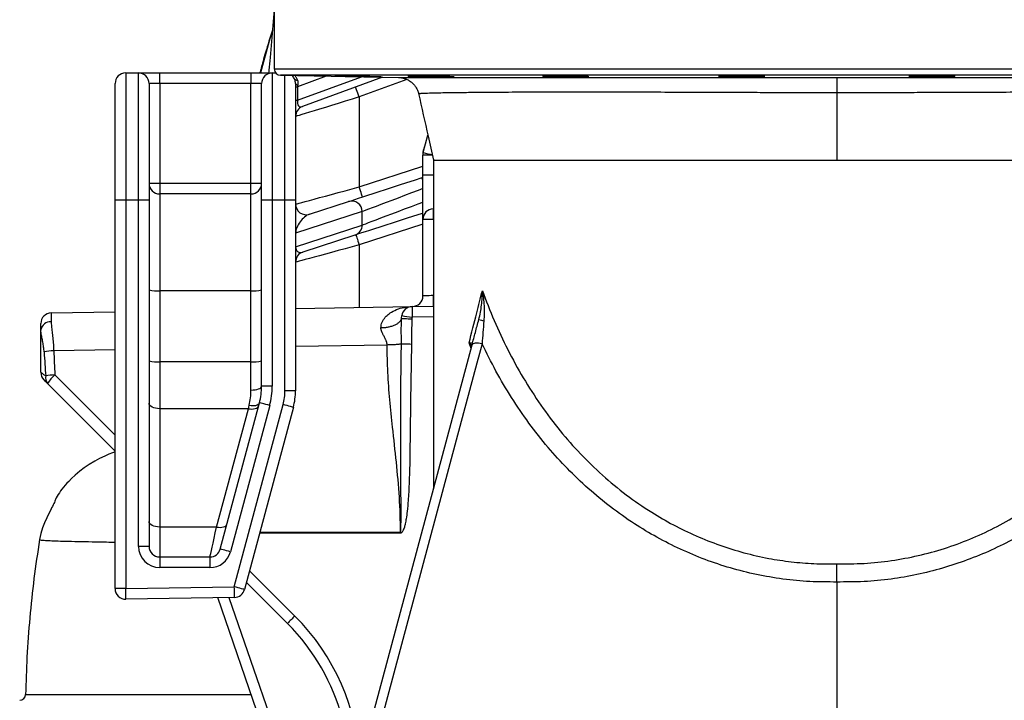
# Model space of a CAD drawing. Header units: millimetres. Extents: x 1240 to 2170, y 618 to 2781.
# Tile 2 of 9: x 1241 to 1705, y 976 to 1296. Entities that reach past the tile are written whole.
import ezdxf

# ---------------------------------------------------------------- set-up
doc = ezdxf.new("R2010")
doc.units = ezdxf.units.MM

msp = doc.modelspace()

# ---------------------------------------------------------------- linework, layer by layer
at = {"color": 7, "linetype": 'Continuous', "lineweight": 25}
for p, q in [((1362.08, 1316.1), (1358.89, 1278.3)), ((1360.91, 1301.04), (1360.91, 1272.94)), ((1359.98, 1291.23), (1358.34, 1285.95)), ((1290.91, 1271.1), (1290.91, 1211.1)), ((1290.91, 1271.1), (1296.91, 1271.1)), ((1296.91, 1211.1), (1296.91, 1271.1)), ((1296.91, 1271.1), (1306.91, 1271.1)), ((1306.91, 1266.1), (1306.91, 1271.1)), ((1306.91, 1271.1), (1349.91, 1271.1)), ((1349.91, 1271.1), (1349.91, 1266.1)), ((1349.91, 1271.1), (1359.91, 1271.1)), ((1359.91, 1271.1), (1359.91, 1211.1)), ((1359.91, 1271.1), (1361.55, 1271.1)), ((1363.86, 1269.94), (1419.44, 1268.97)), ((1411.85, 1269.1), (1374.19, 1255.25)), ((1285.91, 1211.1), (1285.91, 1266.1)), ((1301.91, 1266.1), (1301.91, 1211.1)), ((1306.91, 1266.1), (1301.91, 1266.1)), ((1306.91, 1266.1), (1306.91, 1219.1)), ((1349.91, 1266.1), (1306.91, 1266.1)), ((1354.91, 1266.1), (1349.91, 1266.1)), ((1349.91, 1219.1), (1349.91, 1266.1)), ((1354.91, 1211.1), (1354.91, 1266.1)), ((1370.91, 1266.08), (1370.91, 1211.1)), ((1370.91, 1264.58), (1371.8, 1264.58)), ((1371.8, 1264.58), (1371.8, 1258.19)), ((1370.91, 1258.19), (1371.8, 1258.19)), ((1400.91, 1259.75), (1400.91, 1217.41)), ((1625.91, 1261.7), (1625.91, 1229.99)), ((1431.08, 1233.63), (1433.27, 1241.78)), ((1430.91, 1222.99), (1430.91, 1232.33)), ((1435.91, 1229.98), (1435.91, 1075.16)), ((1430.5, 1221.76), (1430.91, 1221.9)), ((1435.83, 1222.99), (1430.91, 1222.99)), ((1430.91, 1202.08), (1430.91, 1222.99)), ((1435.83, 1222.99), (1435.83, 1207.08)), ((1301.91, 1219.1), (1306.91, 1219.1)), ((1306.91, 1219.1), (1306.91, 1214.1)), ((1306.91, 1219.1), (1349.91, 1219.1)), ((1349.91, 1214.1), (1349.91, 1219.1)), ((1349.91, 1219.1), (1354.91, 1219.1)), ((1290.91, 1211.1), (1285.91, 1211.1)), ((1285.91, 1028.18), (1285.91, 1211.1)), ((1296.91, 1211.1), (1290.91, 1211.1)), ((1290.91, 1211.1), (1290.91, 1028.18)), ((1301.91, 1211.1), (1296.91, 1211.1)), ((1296.91, 1048.1), (1296.91, 1211.1)), ((1301.91, 1211.1), (1301.91, 1048.1)), ((1306.91, 1214.1), (1306.91, 1168.45)), ((1349.91, 1214.1), (1306.91, 1214.1)), ((1349.91, 1168.45), (1349.91, 1214.1)), ((1359.91, 1211.1), (1354.91, 1211.1)), ((1354.91, 1123.5), (1354.91, 1211.1)), ((1365.91, 1211.1), (1359.91, 1211.1)), ((1359.91, 1211.1), (1359.91, 1123.5)), ((1370.91, 1211.1), (1365.91, 1211.1)), ((1365.91, 1121.39), (1365.91, 1211.1)), ((1370.91, 1211.1), (1370.91, 1121.39)), ((1377.46, 1204.53), (1395.83, 1210.5)), ((1435.83, 1207.08), (1435.91, 1207.08)), ((1402.33, 1205.74), (1370.96, 1195.55)), ((1402.33, 1199.44), (1402.33, 1205.74)), ((1430.91, 1166.04), (1430.91, 1202.08)), ((1435.83, 1202.08), (1430.91, 1202.08)), ((1435.83, 1202.08), (1435.83, 1166.22)), ((1370.96, 1189.24), (1402.33, 1199.44)), ((1370.91, 1195.55), (1370.96, 1195.55)), ((1370.96, 1195.55), (1370.96, 1189.24)), ((1398.92, 1194.68), (1374.37, 1186.7)), ((1370.91, 1189.24), (1370.96, 1189.24)), ((1306.91, 1168.45), (1306.91, 1135.05)), ((1349.91, 1168.45), (1306.91, 1168.45)), ((1349.91, 1135.05), (1349.91, 1168.45)), ((1370.91, 1160.08), (1425.83, 1161.04)), ((1425.83, 1161.04), (1435.91, 1161.22)), ((1255.83, 1158.08), (1285.91, 1158.6)), ((1420.85, 1155.49), (1420.97, 1156.76)), ((1250.91, 1149.96), (1250.91, 1153.08)), ((1250.91, 1130.06), (1250.91, 1149.96)), ((1367.32, 819.23), (1454.08, 1143.05)), ((1306.91, 1135.05), (1306.91, 1112.92)), ((1349.91, 1135.05), (1306.91, 1135.05)), ((1349.91, 1121.73), (1349.91, 1135.05)), ((1285.91, 1092.99), (1254.1, 1124.8)), ((1359.91, 1123.5), (1354.91, 1123.5)), ((1370.91, 1121.39), (1365.91, 1121.39)), ((1335.42, 1046.8), (1353.89, 1115.74)), ((1358.72, 1114.44), (1340.25, 1045.51)), ((1342.06, 1029.08), (1365.06, 1114.92)), ((1369.89, 1113.63), (1346.89, 1027.78)), ((1306.91, 1112.92), (1306.91, 1057.2)), ((1348.67, 1112.92), (1306.91, 1112.92)), ((1333.74, 1057.2), (1348.67, 1112.92)), ((1306.91, 1057.2), (1306.91, 1043.1)), ((1333.74, 1057.2), (1306.91, 1057.2)), ((1301.91, 1048.1), (1296.91, 1048.1)), ((1306.91, 1043.1), (1330.59, 1043.1)), ((1306.91, 1043.1), (1306.91, 1038.1)), ((1330.59, 1043.1), (1330.59, 1038.1)), ((1330.59, 1038.1), (1306.91, 1038.1)), ((1367.14, 1011.76), (1347.78, 1031.12)), ((1625.91, 1031.31), (1625.91, 819.67)), ((1290.91, 1028.18), (1285.91, 1028.18)), ((1290.91, 1028.18), (1342.06, 1029.08)), ((1342.15, 1024.08), (1291, 1023.18)), ((1382.49, 884.13), (1334.26, 1023.94))]:
    msp.add_line(p, q, dxfattribs=at)
at = {"color": 8, "linetype": 'Continuous', "lineweight": 25}
for p, q in [((1359.94, 1290.76), (1358.47, 1286.06)), ((1358.47, 1286.06), (1354.37, 1271.1)), ((1358.35, 1285.95), (1358.47, 1286.06)), ((1360.91, 1272.94), (1890.91, 1272.94)), ((1887.97, 1269.94), (1363.86, 1269.94)), ((1365.91, 1211.1), (1365.91, 1269.9)), ((1385.35, 1269.56), (1371.8, 1264.58)), ((1371.8, 1258.19), (1401.95, 1269.27)), ((1423.38, 1268.02), (1400.91, 1259.75)), ((1435.38, 1232.33), (1430.91, 1232.33)), ((1435.83, 1230.38), (1435.83, 1222.99)), ((1400.91, 1217.41), (1430.91, 1227.16)), ((1435.91, 1222.99), (1435.83, 1222.99)), ((1435.91, 1202.08), (1435.83, 1202.08)), ((1430.91, 1199.82), (1400.91, 1190.07)), ((1400.91, 1190.07), (1400.91, 1160.61)), ((1435.83, 1166.22), (1435.91, 1166.22)), ((1435.91, 1156.22), (1425.83, 1156.04)), ((1414.04, 1142.93), (1370.91, 1142.18)), ((1453.61, 1141.29), (1452.66, 1143.99)), ((1285.91, 1140.69), (1256.98, 1140.19)), ((1257.55, 1128.86), (1285.91, 1100.5)), ((1420.42, 1054.34), (1353.99, 1054.28)), ((1354.13, 1054.81), (1420.42, 1054.87)), ((1349.26, 1036.63), (1370.59, 1015.29)), ((1339.52, 1024.03), (1386.05, 889.13))]:
    msp.add_line(p, q, dxfattribs=at)
at = {"color": 7, "linetype": 'Continuous', "lineweight": 25, "flags": 128}
for points in [[(1625.91, 1268.91), (1625.91, 1268.75), (1625.91, 1268.35), (1625.91, 1267.71), (1625.91, 1266.85), (1625.91, 1265.79), (1625.91, 1264.56), (1625.91, 1263.18), (1625.91, 1261.7)], [(1370.91, 1266.08), (1370.93, 1265.98), (1370.98, 1265.89), (1371.06, 1265.8), (1371.17, 1265.71), (1371.32, 1265.62), (1371.49, 1265.53), (1371.69, 1265.45), (1371.92, 1265.37)], [(1400.91, 1259.75), (1400.58, 1260.67), (1400.25, 1261.55), (1399.95, 1262.36), (1399.69, 1263.07), (1399.48, 1263.65), (1399.32, 1264.09), (1399.22, 1264.36), (1399.19, 1264.45)], [(1400.91, 1259.75), (1397.55, 1258.72), (1394.24, 1257.71), (1391.01, 1256.72), (1387.9, 1255.76), (1384.95, 1254.86), (1382.21, 1254.02), (1379.7, 1253.25), (1377.46, 1252.56), (1375.51, 1251.97), (1373.88, 1251.47), (1372.6, 1251.08), (1371.67, 1250.79), (1371.1, 1250.62), (1370.91, 1250.56)], [(1395.83, 1210.5), (1396.51, 1210.72), (1397.53, 1211.05), (1398.91, 1211.5), (1400.61, 1212.05), (1402.63, 1212.71), (1404.94, 1213.46), (1407.51, 1214.29), (1410.33, 1215.21), (1413.36, 1216.19), (1416.57, 1217.24), (1419.92, 1218.33), (1423.39, 1219.45), (1426.93, 1220.6), (1430.5, 1221.76)], [(1370.91, 1209.28), (1371.1, 1209.34), (1371.67, 1209.49), (1372.6, 1209.74), (1373.88, 1210.09), (1375.51, 1210.53), (1377.46, 1211.06), (1379.7, 1211.66), (1382.21, 1212.34), (1384.95, 1213.09), (1387.9, 1213.88), (1391.01, 1214.72), (1394.24, 1215.6), (1397.55, 1216.5), (1400.91, 1217.41)], [(1402.46, 1212.65), (1402.43, 1212.74), (1402.34, 1213.01), (1402.2, 1213.45), (1402.01, 1214.04), (1401.77, 1214.77), (1401.5, 1215.59), (1401.21, 1216.48), (1400.91, 1217.41)], [(1430.91, 1205.07), (1430.02, 1204.78), (1426.48, 1203.63), (1423.01, 1202.51), (1419.66, 1201.42), (1416.45, 1200.37), (1413.42, 1199.39), (1410.6, 1198.48), (1408.03, 1197.64), (1405.72, 1196.89), (1403.7, 1196.23), (1402, 1195.68), (1400.62, 1195.23), (1399.6, 1194.9), (1398.92, 1194.68)], [(1399.37, 1194.82), (1399.4, 1194.73), (1399.49, 1194.46), (1399.63, 1194.02), (1399.82, 1193.43), (1400.06, 1192.71), (1400.32, 1191.89), (1400.61, 1191), (1400.91, 1190.07)], [(1400.91, 1190.07), (1397.55, 1189.16), (1394.24, 1188.26), (1391.01, 1187.39), (1387.9, 1186.54), (1384.95, 1185.75), (1382.21, 1185), (1379.7, 1184.33), (1377.46, 1183.72), (1375.51, 1183.19), (1373.88, 1182.75), (1372.6, 1182.4), (1371.67, 1182.15), (1371.1, 1182), (1370.91, 1181.95)], [(1435.83, 1166.22), (1434.86, 1166.18), (1433.94, 1166.15), (1433.09, 1166.12), (1432.35, 1166.1), (1431.74, 1166.07), (1431.29, 1166.06), (1431.01, 1166.05), (1430.91, 1166.04)], [(1458.78, 1143.52), (1456.35, 1134.43), (1446.61, 1098.06), (1407.66, 952.58), (1372.07, 819.69)], [(1458.78, 1143.52), (1457.91, 1143.69), (1457.07, 1143.8), (1456.29, 1143.83), (1455.59, 1143.8), (1455.01, 1143.71), (1454.55, 1143.54), (1454.24, 1143.32), (1454.08, 1143.05)], [(1250.91, 1130.06), (1251.06, 1129.95), (1251.5, 1129.62), (1252.22, 1129.08), (1253.21, 1128.34)], [(1254.1, 1124.8), (1253.15, 1125.75), (1252.57, 1126.33), (1252.38, 1126.53)], [(1349.91, 1121.73), (1350.89, 1121.77), (1351.83, 1121.87), (1352.69, 1122.03), (1353.45, 1122.25), (1354.07, 1122.52), (1354.53, 1122.82), (1354.82, 1123.16), (1354.91, 1123.5)], [(1306.91, 1112.92), (1305.94, 1112.97), (1305, 1113.12), (1304.14, 1113.36), (1303.38, 1113.69), (1302.76, 1114.09), (1302.29, 1114.55), (1302.01, 1115.05), (1301.91, 1115.57)], [(1348.67, 1112.92), (1348.86, 1113.72), (1349.06, 1114.54)], [(1348.67, 1112.92), (1349.54, 1112.79), (1350.38, 1112.75), (1351.17, 1112.81), (1351.87, 1112.95), (1352.48, 1113.18), (1352.96, 1113.48), (1353.3, 1113.85), (1353.5, 1114.27)], [(1349.06, 1114.54), (1349.93, 1114.41), (1350.78, 1114.36), (1351.57, 1114.39), (1352.28, 1114.51), (1352.88, 1114.72), (1353.36, 1114.99), (1353.7, 1115.34), (1353.89, 1115.74)], [(1358.72, 1114.44), (1357.78, 1114.69), (1356.87, 1114.94), (1356.04, 1115.16), (1355.31, 1115.36), (1354.71, 1115.52), (1354.26, 1115.64), (1353.98, 1115.71), (1353.89, 1115.74)], [(1369.89, 1113.63), (1369.8, 1113.65), (1369.52, 1113.73), (1369.08, 1113.85), (1368.48, 1114.01), (1367.74, 1114.2), (1366.91, 1114.43), (1366, 1114.67), (1365.06, 1114.92)], [(1285.91, 1092.6), (1284.62, 1092.12), (1283, 1091.48), (1281.02, 1090.62), (1278.62, 1089.46), (1276.35, 1088.25), (1273.76, 1086.68), (1271.39, 1085.08), (1269.35, 1083.54), (1267.12, 1081.67), (1265.37, 1080.06), (1264.04, 1078.72), (1263.17, 1077.79), (1262.35, 1076.87), (1261.59, 1075.97), (1260.88, 1075.08), (1260.22, 1074.22), (1259.63, 1073.37), (1259.09, 1072.55), (1258.61, 1071.74), (1258.2, 1070.95), (1257.86, 1070.19), (1257.71, 1069.8), (1257.51, 1069.34), (1257.28, 1068.83), (1257.01, 1068.26), (1256.7, 1067.63), (1256.35, 1066.93), (1255.97, 1066.17), (1255.56, 1065.36), (1254.65, 1063.54), (1253.68, 1061.49), (1252.69, 1059.23), (1251.75, 1056.76), (1250.93, 1054.1), (1250.32, 1051.27), (1250.32, 1051.27)], [(1306.91, 1057.2), (1305.94, 1057.25), (1305, 1057.4), (1304.14, 1057.64), (1303.38, 1057.97), (1302.76, 1058.38), (1302.29, 1058.83), (1302.01, 1059.33), (1301.91, 1059.85)], [(1333.74, 1057.2), (1334.61, 1057.07), (1335.45, 1057.04), (1336.24, 1057.09), (1336.94, 1057.23), (1337.55, 1057.46), (1338.03, 1057.76), (1338.37, 1058.13), (1338.57, 1058.55)], [(1330.59, 1043.1), (1330.63, 1043.29), (1330.76, 1043.85), (1330.97, 1044.79), (1331.26, 1046.08), (1331.62, 1047.72), (1332.06, 1049.67), (1332.56, 1051.92), (1333.12, 1054.44), (1333.74, 1057.2)], [(1340.25, 1045.51), (1339.31, 1045.76), (1338.4, 1046), (1337.57, 1046.23), (1336.83, 1046.42), (1336.23, 1046.58), (1335.79, 1046.7), (1335.51, 1046.78), (1335.42, 1046.8)], [(1291, 1023.18), (1291, 1023.28), (1290.99, 1023.56), (1290.99, 1024.03), (1290.98, 1024.65), (1290.96, 1025.41), (1290.95, 1026.27), (1290.93, 1027.21), (1290.91, 1028.18)], [(1342.15, 1024.08), (1342.14, 1024.17), (1342.14, 1024.46), (1342.13, 1024.92), (1342.12, 1025.54), (1342.11, 1026.3), (1342.09, 1027.16), (1342.08, 1028.1), (1342.06, 1029.08)], [(1346.89, 1027.78), (1346.8, 1027.81), (1346.52, 1027.88), (1346.07, 1028), (1345.47, 1028.16), (1344.74, 1028.36), (1343.91, 1028.58), (1343, 1028.82), (1342.06, 1029.08)]]:
    msp.add_lwpolyline(points, dxfattribs=at)
at = {"color": 8, "linetype": 'Continuous', "lineweight": 25, "flags": 128}
for points in [[(1430.91, 1220.5), (1430.76, 1220.96), (1430.62, 1221.4), (1430.53, 1221.67), (1430.5, 1221.76)], [(1430.91, 1216.58), (1428.75, 1215.76), (1425.49, 1214.52), (1422.31, 1213.32), (1419.24, 1212.15), (1416.34, 1211.05), (1413.62, 1210.02), (1411.13, 1209.08), (1408.89, 1208.23), (1406.93, 1207.49), (1405.28, 1206.86), (1403.95, 1206.36), (1402.96, 1205.98), (1402.33, 1205.74)], [(1402.33, 1199.44), (1402.96, 1199.68), (1403.95, 1200.05), (1405.28, 1200.55), (1406.93, 1201.18), (1408.89, 1201.92), (1411.13, 1202.77), (1413.62, 1203.71), (1416.34, 1204.74), (1419.24, 1205.85), (1422.31, 1207.01), (1425.49, 1208.21), (1428.75, 1209.45), (1430.91, 1210.27)]]:
    msp.add_lwpolyline(points, dxfattribs=at)
at = {"color": 7, "linetype": 'Continuous', "lineweight": 25}
for centre, radius, start, end in [((1290.91, 1266.1), 5, 90, 180), ((1296.91, 1266.1), 5, 0, 90), ((1359.91, 1266.1), 5, 90, 180), ((1363.91, 1272.94), 3, 180, 269), ((1365.91, 1266.1), 5, 25.558, 48.5746), ((1371.6, 1269.15), 1.48, 217.3148, 279.07), ((1375.91, 1250.56), 5, 110.1906, 180), ((1435.91, 1233.28), 5, 151.8638, 180.0025), ((1427.06, 1237.92), 5, 332.7511, 344.9694), ((1435.91, 1232.33), 5, 165, 180), ((1306.91, 1219.1), 5, 180, 270), ((1349.91, 1219.1), 5, 270, 0), ((1397.34, 1205.74), 4.99, 0.0293, 107.5763), ((1375.91, 1209.28), 5, 180, 288), ((1435.91, 1202.08), 5, 91, 180), ((1507.44, 1204.58), 71.66, 178.0009, 181.9991), ((1397.38, 1199.39), 4.95, 288.1823, 0.565), ((1375.91, 1181.95), 5, 108, 180), ((1305.67, 1183.12), 14.72, 255.2043, 274.8338), ((1351.15, 1183.12), 14.72, 265.1662, 284.7957), ((1425.91, 1166.04), 5, 271, 0), ((1364.18, 1163.72), 71.69, 358.002, 1.998), ((1425.91, 1156.04), 5, 91, 171.7043), ((1497.48, 1158.54), 71.69, 178.002, 181.998), ((1255.91, 1153.08), 5, 91, 180), ((1494.49, 1635.36), 484.21, 261.2668, 261.8482), ((1255.42, 1149.39), 4.54, 85.2719, 172.7966), ((1476.04, 1217.13), 64.95, 253.2019, 255.3755), ((1257.45, 1116.24), 23.95, 91.1256, 102.0439), ((1305.67, 1149.72), 14.72, 255.2038, 274.8339), ((1351.15, 1149.72), 14.72, 265.1661, 284.7962), ((1255.91, 1130.06), 5, 180, 225), ((1256.87, 1127.38), 3.79, 165.3526, 222.9232), ((1258.56, 1102.18), 26.7, 92.1739, 101.561), ((1267.88, 1116.59), 16.04, 130.0884, 149.2006), ((1324.91, 1123.5), 30, 345, 0), ((1324.91, 1123.5), 35, 345, 0), ((1340.91, 1121.39), 25, 345, 0), ((1340.91, 1121.39), 30, 345, 0), ((1706.7, 1054.61), 286.28, 179.9477, 180.0523), ((1306.91, 1048.1), 10, 180, 270), ((1306.91, 1048.1), 5, 180, 270), ((1330.59, 1048.1), 5, 270, 345), ((1330.59, 1048.1), 10, 270, 345), ((1290.91, 1028.18), 5, 180, 271), ((1342.06, 1029.08), 5, 271, 345), ((1440.2, 943.95), 99.68, 134.2963, 137.1354), ((1296.43, 941.05), 100, 345.0022, 45), ((1240.95, 978.4), 2.8, 270.1282, 359.2184)]:
    msp.add_arc(centre, radius, start, end, dxfattribs=at)
at = {"color": 8, "linetype": 'Continuous', "lineweight": 25}
for centre, radius, start, end in [((1499.6, 1475.85), 251.73, 254.206, 255.2126), ((1296.35, 941.05), 105, 2.3018, 45)]:
    msp.add_arc(centre, radius, start, end, dxfattribs=at)
at = {"color": 7, "linetype": 'Continuous', "lineweight": 25}
for centre, major_axis, ratio, start_param, end_param in [((1375.91, 1267.61), (3.23, 5.96), 0.438828, 2.177939, 2.32219), ((1375.91, 1261.21), (3.23, 5.96), 0.438828, 2.32219, 3.604785), ((1375.91, 1198.77), (3.99, 5.58), 0.526113, 0.619538, 2.501429), ((1375.91, 1192.46), (3.99, 5.58), 0.526113, 2.501429, 3.76113), ((1255.91, 1138.07), (-0.09, 20), 0.003927, 0.000051, 0.656639), ((1270.91, 1196.94), (0.36, 142.74), 0.140095, 1.984064, 2.072533), ((1270.83, 1197.47), (0.27, 142.74), 0.105072, 1.983909, 2.072377)]:
    msp.add_ellipse(centre, major_axis=major_axis, ratio=ratio, start_param=start_param, end_param=end_param, dxfattribs=at)
for points, knots in [([(1358.34, 1285.95), (1357.82, 1284.22), (1356.88, 1281.09), (1355.67, 1276.86), (1354.77, 1273.64), (1354.27, 1271.83), (1354.07, 1271.1)], [0, 0, 0, 0, 0.351313, 0.635621, 0.852999, 1, 1, 1, 1]), ([(1358.89, 1278.3), (1358.72, 1276.31), (1358.51, 1273.9), (1358.25, 1271.51), (1358.21, 1271.1)], [0, 0, 0, 0, 0.8289451, 1, 1, 1, 1]), ([(1370.91, 1266.08), (1370.85, 1266.69), (1370.78, 1267.47), (1370.49, 1268.12), (1370.42, 1268.25)], [0, 0, 0, 0, 0.788852, 1, 1, 1, 1]), ([(1371.83, 1267.69), (1371.94, 1267.12), (1372.09, 1266.35), (1371.96, 1265.57), (1371.92, 1265.37)], [0, 0, 0, 0, 0.744766, 1, 1, 1, 1]), ([(1392.57, 1269.54), (1391.79, 1269.55), (1390.25, 1269.57), (1389.28, 1269.57), (1389.43, 1269.57), (1389.47, 1269.56)], [0, 0, 0, 0, 0.428777, 0.857563, 1, 1, 1, 1]), ([(1389.61, 1269.55), (1390, 1269.54), (1390.79, 1269.52), (1393.38, 1269.47), (1396.66, 1269.41), (1400.37, 1269.34), (1404.09, 1269.28), (1407.35, 1269.23), (1409.92, 1269.19), (1410.69, 1269.19), (1411.07, 1269.19)], [0, 0, 0, 0, 0.124973, 0.249957, 0.374957, 0.499974, 0.624998, 0.750014, 0.875017, 1, 1, 1, 1]), ([(1411.19, 1269.19), (1411.23, 1269.19), (1411.37, 1269.2), (1410.34, 1269.23), (1408.2, 1269.27), (1405.1, 1269.34), (1401.47, 1269.4), (1397.72, 1269.46), (1394.66, 1269.51), (1393.15, 1269.53), (1392.57, 1269.54)], [0, 0, 0, 0, 0.050759, 0.193979, 0.337211, 0.480467, 0.623743, 0.767027, 0.910306, 1, 1, 1, 1]), ([(1419.44, 1268.97), (1419.44, 1268.97), (1419.45, 1268.97), (1420.14, 1268.96), (1421.48, 1268.96), (1423.52, 1268.95), (1426.23, 1268.95), (1429.61, 1268.95), (1433.59, 1268.94), (1438.14, 1268.94), (1443.22, 1268.93), (1448.91, 1268.93), (1455.22, 1268.93), (1462.13, 1268.92), (1469.52, 1268.92), (1477.34, 1268.92), (1485.56, 1268.91), (1494.29, 1268.91), (1503.52, 1268.91), (1513.24, 1268.91), (1523.25, 1268.91), (1533.5, 1268.91), (1543.96, 1268.9), (1554.78, 1268.9), (1565.93, 1268.9), (1577.4, 1268.9), (1588.16, 1268.9), (1598.15, 1268.9), (1607.34, 1268.91), (1616.61, 1268.91), (1622.81, 1268.91), (1625.91, 1268.91)], [0, 0, 0, 0, 0.009644, 0.045529, 0.081442, 0.117327, 0.154261, 0.191225, 0.228159, 0.263935, 0.299738, 0.335514, 0.372321, 0.409158, 0.445965, 0.481884, 0.517831, 0.55375, 0.590703, 0.627686, 0.664639, 0.700706, 0.736801, 0.772867, 0.809989, 0.84714, 0.884261, 0.913074, 0.941886, 0.970943, 1, 1, 1, 1]), ([(1419.76, 1268.95), (1419.84, 1268.95), (1420, 1268.94), (1420.52, 1268.88), (1421.24, 1268.76), (1422.3, 1268.49), (1423.61, 1267.97), (1424.95, 1267.17), (1426.14, 1266.17), (1427.17, 1265.02), (1428.03, 1263.65), (1428.62, 1262.35), (1428.8, 1261.48), (1428.87, 1261.16)], [0, 0, 0, 0, 0.036123, 0.076362, 0.132822, 0.207858, 0.324502, 0.452818, 0.559368, 0.6772, 0.799616, 0.92473, 1, 1, 1, 1]), ([(1426.9, 1269.57), (1426.13, 1269.57), (1424.58, 1269.57), (1423.62, 1269.56), (1423.78, 1269.54), (1423.81, 1269.54)], [0, 0, 0, 0, 0.429313, 0.85863, 1, 1, 1, 1]), ([(1423.96, 1269.51), (1424.35, 1269.5), (1425.14, 1269.46), (1427.73, 1269.4), (1431.01, 1269.33), (1434.73, 1269.27), (1438.44, 1269.22), (1441.71, 1269.19), (1444.27, 1269.18), (1445.03, 1269.19), (1445.42, 1269.2)], [0, 0, 0, 0, 0.124986, 0.249991, 0.375011, 0.500036, 0.625054, 0.750054, 0.875032, 1, 1, 1, 1]), ([(1445.53, 1269.22), (1445.57, 1269.23), (1445.72, 1269.24), (1444.68, 1269.29), (1442.54, 1269.35), (1439.43, 1269.41), (1435.8, 1269.47), (1432.05, 1269.52), (1428.99, 1269.56), (1427.48, 1269.56), (1426.9, 1269.57)], [0, 0, 0, 0, 0.051153, 0.194329, 0.337526, 0.480744, 0.623967, 0.767182, 0.910381, 1, 1, 1, 1]), ([(1490.35, 1269.57), (1489.58, 1269.56), (1488.04, 1269.55), (1487.08, 1269.52), (1487.23, 1269.49), (1487.27, 1269.49)], [0, 0, 0, 0, 0.429949, 0.859889, 1, 1, 1, 1]), ([(1487.41, 1269.45), (1487.56, 1269.44), (1487.94, 1269.42), (1488.5, 1269.4), (1489.17, 1269.38), (1489.55, 1269.37), (1490.37, 1269.34), (1490.82, 1269.33), (1491.8, 1269.31), (1492.32, 1269.3), (1493.4, 1269.28), (1493.96, 1269.27), (1495.14, 1269.26), (1495.74, 1269.25), (1496.96, 1269.23), (1497.57, 1269.23), (1498.82, 1269.21), (1499.44, 1269.21), (1500.65, 1269.2), (1501.25, 1269.2), (1502.42, 1269.19), (1502.98, 1269.19), (1504.06, 1269.19), (1504.57, 1269.19), (1505.54, 1269.19), (1505.98, 1269.19), (1506.8, 1269.2), (1507.17, 1269.2), (1507.82, 1269.21), (1508.1, 1269.22), (1508.56, 1269.23), (1508.74, 1269.23), (1508.88, 1269.24)], [0, 0, 0, 0, 0.0625, 0.125, 0.125, 0.1875, 0.1875, 0.25, 0.25, 0.3125, 0.3125, 0.375, 0.375, 0.4375, 0.4375, 0.5, 0.5, 0.5625, 0.5625, 0.625, 0.625, 0.6875, 0.6875, 0.75, 0.75, 0.8125, 0.8125, 0.875, 0.875, 0.9375, 0.9375, 1, 1, 1, 1]), ([(1508.99, 1269.28), (1509.03, 1269.28), (1509.17, 1269.31), (1508.13, 1269.36), (1505.98, 1269.42), (1502.87, 1269.48), (1499.24, 1269.53), (1495.5, 1269.56), (1492.43, 1269.57), (1490.93, 1269.57), (1490.35, 1269.57)], [0, 0, 0, 0, 0.051629, 0.194762, 0.337917, 0.481072, 0.624218, 0.767346, 0.910456, 1, 1, 1, 1]), ([(1573.25, 1269.54), (1572.48, 1269.53), (1570.94, 1269.5), (1569.99, 1269.46), (1570.14, 1269.43), (1570.18, 1269.42)], [0, 0, 0, 0, 0.430555, 0.861103, 1, 1, 1, 1]), ([(1570.33, 1269.38), (1570.47, 1269.37), (1570.85, 1269.34), (1571.42, 1269.32), (1572.09, 1269.3), (1572.47, 1269.29), (1573.29, 1269.27), (1573.74, 1269.27), (1574.72, 1269.25), (1575.24, 1269.24), (1576.32, 1269.23), (1576.88, 1269.22), (1578.06, 1269.21), (1578.66, 1269.2), (1579.88, 1269.2), (1580.49, 1269.19), (1581.74, 1269.19), (1582.36, 1269.19), (1583.57, 1269.19), (1584.17, 1269.19), (1585.34, 1269.19), (1585.91, 1269.19), (1586.98, 1269.2), (1587.49, 1269.2), (1588.46, 1269.22), (1588.9, 1269.22), (1589.72, 1269.23), (1590.08, 1269.24), (1590.74, 1269.26), (1591.02, 1269.27), (1591.48, 1269.29), (1591.66, 1269.3), (1591.79, 1269.31)], [0, 0, 0, 0, 0.0625, 0.125, 0.125, 0.1875, 0.1875, 0.25, 0.25, 0.3125, 0.3125, 0.375, 0.375, 0.4375, 0.4375, 0.5, 0.5, 0.5625, 0.5625, 0.625, 0.625, 0.6875, 0.6875, 0.75, 0.75, 0.8125, 0.8125, 0.875, 0.875, 0.9375, 0.9375, 1, 1, 1, 1]), ([(1591.9, 1269.35), (1591.94, 1269.35), (1592.08, 1269.38), (1591.03, 1269.43), (1588.88, 1269.49), (1585.77, 1269.54), (1582.14, 1269.57), (1578.4, 1269.57), (1575.33, 1269.56), (1573.83, 1269.55), (1573.25, 1269.54)], [0, 0, 0, 0, 0.052083, 0.195178, 0.338273, 0.481357, 0.624423, 0.767469, 0.910505, 1, 1, 1, 1]), ([(1625.91, 1268.91), (1629.65, 1268.91), (1637.13, 1268.91), (1648.3, 1268.9), (1659.52, 1268.9), (1670.73, 1268.9), (1681.91, 1268.9), (1694.61, 1268.9), (1708.68, 1268.9), (1722.27, 1268.91), (1733.83, 1268.91), (1743.51, 1268.91), (1752.83, 1268.91), (1761.74, 1268.91), (1770.22, 1268.92), (1778.34, 1268.92), (1786.04, 1268.92), (1793.29, 1268.92), (1799.92, 1268.93), (1805.93, 1268.93), (1811.31, 1268.94), (1816.17, 1268.94), (1820.46, 1268.94), (1824.16, 1268.95), (1827.16, 1268.95), (1829.49, 1268.96), (1831.15, 1268.96), (1832.16, 1268.97), (1832.32, 1268.97), (1832.38, 1268.97)], [0, 0, 0, 0, 0.034993, 0.070015, 0.105009, 0.141014, 0.177047, 0.213052, 0.26582, 0.318589, 0.354732, 0.390904, 0.427047, 0.46313, 0.49924, 0.535322, 0.572455, 0.609617, 0.646749, 0.682781, 0.718841, 0.754873, 0.791964, 0.829085, 0.866174, 0.902009, 0.937872, 0.973707, 1, 1, 1, 1]), ([(1662.99, 1269.49), (1662.22, 1269.47), (1660.68, 1269.43), (1659.73, 1269.38), (1659.88, 1269.35), (1659.92, 1269.35)], [0, 0, 0, 0, 0.431011, 0.862001, 1, 1, 1, 1]), ([(1660.07, 1269.3), (1660.21, 1269.29), (1660.6, 1269.27), (1661.17, 1269.26), (1661.84, 1269.24), (1662.21, 1269.23), (1663.04, 1269.22), (1663.49, 1269.21), (1664.47, 1269.2), (1664.99, 1269.2), (1666.07, 1269.19), (1666.63, 1269.19), (1667.82, 1269.19), (1668.41, 1269.19), (1669.63, 1269.19), (1670.25, 1269.19), (1671.49, 1269.19), (1672.11, 1269.2), (1673.32, 1269.2), (1673.92, 1269.21), (1675.09, 1269.22), (1675.66, 1269.23), (1676.73, 1269.24), (1677.24, 1269.25), (1678.21, 1269.27), (1678.65, 1269.28), (1679.46, 1269.3), (1679.83, 1269.31), (1680.48, 1269.33), (1681.04, 1269.35), (1681.4, 1269.37), (1681.53, 1269.38)], [0, 0, 0, 0, 0.0625, 0.125, 0.125, 0.1875, 0.1875, 0.25, 0.25, 0.3125, 0.3125, 0.375, 0.375, 0.4375, 0.4375, 0.5, 0.5, 0.5625, 0.5625, 0.625, 0.625, 0.6875, 0.6875, 0.75, 0.75, 0.8125, 0.8125, 0.875, 0.875, 0.9375, 1, 1, 1, 1]), ([(1681.64, 1269.42), (1681.68, 1269.43), (1681.82, 1269.46), (1680.77, 1269.5), (1678.62, 1269.54), (1675.5, 1269.57), (1671.87, 1269.57), (1668.13, 1269.56), (1665.07, 1269.53), (1663.57, 1269.5), (1662.99, 1269.49)], [0, 0, 0, 0, 0.0524306, 0.195479, 0.3385186, 0.4815369, 0.6245367, 0.7675283, 0.9105217, 1, 1, 1, 1]), ([(1428.87, 1261.33), (1430.36, 1254.68), (1432.71, 1244.27), (1435.06, 1233.78), (1435.91, 1229.99)], [0, 0, 0, 0, 0.638229, 1, 1, 1, 1]), ([(1435.98, 1229.99), (1436, 1229.99), (1436.05, 1229.99), (1437.07, 1229.99), (1438.87, 1229.99), (1441.49, 1229.99), (1444.91, 1229.99), (1449.11, 1229.99), (1454.09, 1229.99), (1459.84, 1229.99), (1466.31, 1229.99), (1473.48, 1229.99), (1481.27, 1229.99), (1489.77, 1229.99), (1498.89, 1229.99), (1508.56, 1229.99), (1518.72, 1229.99), (1529.34, 1229.99), (1540.4, 1229.99), (1551.9, 1229.99), (1563.72, 1229.99), (1575.81, 1229.99), (1587.07, 1229.99), (1597.43, 1229.99), (1606.85, 1229.99), (1616.35, 1229.99), (1622.72, 1229.99), (1625.91, 1229.99)], [0, 0, 0, 0, 0.033025, 0.074797, 0.11677, 0.158544, 0.200609, 0.242997, 0.284636, 0.326903, 0.369799, 0.411182, 0.453057, 0.495426, 0.537622, 0.579731, 0.621773, 0.66349, 0.705419, 0.747563, 0.789936, 0.831669, 0.873645, 0.905173, 0.936526, 0.968203, 1, 1, 1, 1]), ([(1643.37, 1229.99), (1646.71, 1229.99), (1650.05, 1229.99), (1656.72, 1229.99), (1660.06, 1229.99), (1665.05, 1229.99), (1666.71, 1229.99), (1670, 1229.99), (1671.64, 1229.99), (1676.54, 1229.99), (1679.77, 1229.99), (1689.36, 1229.99), (1695.63, 1229.99), (1707.9, 1229.99), (1713.91, 1229.99), (1719.79, 1229.99)], [0, 0, 0, 0, 0.125, 0.125, 0.25, 0.25, 0.3125, 0.3125, 0.375, 0.375, 0.5, 0.5, 0.75, 0.75, 1, 1, 1, 1]), ([(1452.66, 1143.99), (1453.84, 1148.61), (1455.85, 1156.51), (1458.02, 1164.99), (1458.92, 1168.5)], [0, 0, 0, 0, 0.5859277, 1, 1, 1, 1]), ([(1457.27, 1154.95), (1457.57, 1156.07), (1457.81, 1157.2), (1458.23, 1159.47), (1458.39, 1160.6), (1458.65, 1162.87), (1458.75, 1164), (1458.84, 1165.69), (1458.87, 1166.25), (1458.91, 1167.38), (1458.92, 1167.94), (1458.92, 1168.5)], [0, 0, 0, 0, 0.25, 0.25, 0.5, 0.5, 0.75, 0.75, 0.875, 0.875, 1, 1, 1, 1]), ([(1458.92, 1168.5), (1460.71, 1163.81), (1464.31, 1154.42), (1470.77, 1140.71), (1478.06, 1127.38), (1486.28, 1114.57), (1495.25, 1102.61), (1504.98, 1091.58), (1515.36, 1081.5), (1526.58, 1072.25), (1537.81, 1064.48), (1548.87, 1058.1), (1559.57, 1052.93), (1570.68, 1048.53), (1582.11, 1044.97), (1593.38, 1042.38), (1604.42, 1040.73), (1615.14, 1039.82), (1622.33, 1039.84), (1625.91, 1039.86)], [0, 0, 0, 0, 0.06861, 0.137445, 0.206298, 0.275019, 0.343532, 0.407863, 0.472401, 0.536898, 0.601172, 0.652959, 0.704984, 0.757071, 0.809057, 0.860812, 0.907187, 0.953626, 1, 1, 1, 1]), ([(1458.92, 1168.5), (1458.92, 1168.49), (1459.3, 1166.16), (1459.69, 1162.61), (1459.86, 1157.86), (1459.71, 1155.47), (1459.64, 1154.28)], [0, 0, 0, 0, 0.001717, 0.4966, 0.748378, 1, 1, 1, 1]), ([(1625.91, 1039.86), (1630.21, 1039.86), (1638.81, 1039.87), (1651.64, 1041.25), (1664.29, 1043.59), (1676.65, 1046.96), (1688.62, 1051.34), (1700.17, 1056.63), (1711.22, 1062.78), (1721.87, 1069.8), (1732.05, 1077.71), (1741.7, 1086.44), (1750.68, 1095.79), (1759.29, 1106.09), (1767.43, 1117.35), (1775.03, 1129.55), (1781.8, 1142.21), (1787.83, 1155.19), (1791.22, 1164.07), (1792.91, 1168.5)], [0, 0, 0, 0, 0.0554634, 0.1111429, 0.1668301, 0.2223042, 0.2776152, 0.3331097, 0.3886248, 0.443964, 0.5017135, 0.5596155, 0.6175441, 0.6753303, 0.7401066, 0.8050549, 0.8701094, 0.9351478, 1, 1, 1, 1]), ([(1411.14, 1150.96), (1411.17, 1151.43), (1411.23, 1152.39), (1411.69, 1153.73), (1412.55, 1155.32), (1414, 1156.96), (1416.34, 1158.68), (1419.34, 1160.05), (1422.66, 1160.84), (1424.85, 1161.03), (1425.82, 1161.04), (1425.83, 1161.04)], [0, 0, 0, 0, 0.064133, 0.130377, 0.202274, 0.330158, 0.462124, 0.652106, 0.84646, 0.998902, 1, 1, 1, 1]), ([(1420.85, 1155.49), (1420.79, 1155.21), (1420.68, 1154.92), (1420.36, 1154.34), (1420.14, 1154.05), (1419.59, 1153.5), (1419.26, 1153.23), (1418.51, 1152.72), (1418.08, 1152.48), (1417.15, 1152.06), (1416.65, 1151.86), (1415.59, 1151.54), (1415.04, 1151.4), (1413.92, 1151.18), (1413.35, 1151.1), (1412.23, 1150.99), (1411.68, 1150.97), (1411.14, 1150.96)], [0, 0, 0, 0, 0.125, 0.125, 0.25, 0.25, 0.375, 0.375, 0.5, 0.5, 0.625, 0.625, 0.75, 0.75, 0.875, 0.875, 1, 1, 1, 1]), ([(1420.76, 1143.51), (1420.76, 1143.51), (1420.76, 1145.18), (1420.76, 1148.07), (1420.71, 1151.87), (1420.85, 1154.66), (1420.85, 1155.49), (1420.85, 1155.49)], [0, 0, 0, 0, 0.000005, 0.416581, 0.706952, 0.999993, 1, 1, 1, 1]), ([(1420.85, 1155.49), (1420.91, 1155.49), (1421.08, 1155.48), (1421.62, 1155.45), (1421.99, 1155.42), (1422.88, 1155.37), (1423.4, 1155.34), (1424.53, 1155.28), (1425.13, 1155.25), (1425.74, 1155.21)], [0, 0, 0, 0, 0.25, 0.25, 0.5, 0.5, 0.75, 0.75, 1, 1, 1, 1]), ([(1425.74, 1155.21), (1425.65, 1153.25), (1425.49, 1149.31), (1425.54, 1145.37), (1425.57, 1143.4)], [0, 0, 0, 0, 0.499626, 1, 1, 1, 1]), ([(1255.8, 1153.92), (1255.82, 1153.22), (1255.87, 1151.79), (1256.17, 1149.21), (1256.51, 1146.34), (1256.82, 1143.32), (1256.93, 1141.21), (1256.98, 1140.19)], [0, 0, 0, 0, 0.199932, 0.405864, 0.6051, 0.809705, 1, 1, 1, 1]), ([(1414.04, 1142.93), (1414.04, 1142.99), (1414.03, 1143.12), (1414.02, 1143.32), (1414, 1143.52), (1413.97, 1143.73), (1413.93, 1143.94), (1413.88, 1144.15), (1413.82, 1144.37), (1413.75, 1144.59), (1413.67, 1144.81), (1413.55, 1145.15), (1413.33, 1145.64), (1413, 1146.32), (1412.62, 1147.03), (1412.26, 1147.69), (1411.98, 1148.23), (1411.76, 1148.68), (1411.59, 1149.07), (1411.45, 1149.42), (1411.33, 1149.75), (1411.25, 1150.07), (1411.18, 1150.38), (1411.14, 1150.68), (1411.14, 1150.87), (1411.14, 1150.96)], [0, 0, 0, 0, 0.021196, 0.042943, 0.065286, 0.088265, 0.111918, 0.136278, 0.161377, 0.187243, 0.213903, 0.241381, 0.307613, 0.393894, 0.500318, 0.58256, 0.653083, 0.711912, 0.759095, 0.804403, 0.847473, 0.88842, 0.927382, 0.964514, 1, 1, 1, 1]), ([(1454.08, 1143.05), (1454.59, 1144.96), (1455.63, 1148.83), (1456.71, 1152.89), (1457.27, 1154.95)], [0, 0, 0, 0, 0.492755, 1, 1, 1, 1]), ([(1459.64, 1154.28), (1459.48, 1152.46), (1459.16, 1148.8), (1458.91, 1145.29), (1458.78, 1143.52)], [0, 0, 0, 0, 0.4953233, 1, 1, 1, 1]), ([(1252.46, 1139.67), (1252.39, 1140.43), (1252.26, 1142.04), (1251.84, 1144.32), (1251.4, 1146.46), (1251.01, 1148.4), (1250.94, 1149.43), (1250.91, 1149.96)], [0, 0, 0, 0, 0.175441, 0.368369, 0.568867, 0.781049, 1, 1, 1, 1]), ([(1420.76, 1143.51), (1420.61, 1143.43), (1420.32, 1143.35), (1419.48, 1143.21), (1418.93, 1143.14), (1417.66, 1143.04), (1416.94, 1143), (1415.48, 1142.94), (1414.74, 1142.93), (1414.04, 1142.93)], [0, 0, 0, 0, 0.25, 0.25, 0.5, 0.5, 0.75, 0.75, 1, 1, 1, 1]), ([(1420.42, 1054.87), (1420.29, 1060.35), (1420.02, 1071.33), (1418.44, 1087.76), (1416.75, 1103), (1415.31, 1117.08), (1414.27, 1130), (1414.11, 1138.62), (1414.04, 1142.93)], [0, 0, 0, 0, 0.186224, 0.373015, 0.560163, 0.707105, 0.853718, 1, 1, 1, 1]), ([(1420.42, 1054.87), (1420.42, 1054.87), (1420.42, 1054.87), (1420.42, 1054.87), (1420.43, 1054.87), (1420.43, 1054.87), (1420.44, 1054.9), (1420.46, 1055.02), (1420.51, 1055.5), (1420.55, 1056.7), (1420.6, 1059.28), (1420.62, 1064.44), (1420.59, 1071.83), (1420.56, 1079.22), (1420.54, 1086.62), (1420.51, 1096.98), (1420.5, 1111.16), (1420.54, 1127.66), (1420.76, 1138.22), (1420.76, 1143.51), (1420.76, 1143.51)], [0, 0, 0, 0, 0.0000007, 0.0000204, 0.0000463, 0.0000938, 0.0002579, 0.0010464, 0.0041804, 0.0167015, 0.041735, 0.0917994, 0.1919305, 0.2920613, 0.3421249, 0.4422531, 0.6425088, 0.8212574, 0.9999993, 1, 1, 1, 1]), ([(1425.57, 1143.4), (1425.4, 1135.4), (1425.06, 1119.41), (1424.91, 1099.41), (1424.68, 1085.41), (1424.4, 1076.85), (1424.07, 1070.56), (1423.59, 1065.13), (1423.11, 1061.47), (1422.65, 1059.01), (1422.24, 1057.35), (1421.89, 1056.24), (1421.54, 1055.41), (1421.22, 1054.86), (1420.89, 1054.51), (1420.64, 1054.36), (1420.48, 1054.35), (1420.42, 1054.34)], [0, 0, 0, 0, 0.267033, 0.534064, 0.667582, 0.734341, 0.819916, 0.877573, 0.916561, 0.943029, 0.961081, 0.97347, 0.982053, 0.990866, 0.99448, 0.998135, 1, 1, 1, 1]), ([(1420.76, 1143.51), (1420.88, 1143.51), (1421.09, 1143.5), (1421.67, 1143.49), (1422.04, 1143.48), (1422.9, 1143.46), (1423.39, 1143.45), (1424.45, 1143.43), (1425, 1143.41), (1425.57, 1143.4)], [0, 0, 0, 0, 0.25, 0.25, 0.5, 0.5, 0.75, 0.75, 1, 1, 1, 1]), ([(1452.66, 1143.99), (1452.67, 1143.99), (1452.97, 1143.99), (1453.54, 1143.99), (1454.17, 1143.94), (1454.24, 1143.84), (1454.28, 1143.8)], [0, 0, 0, 0, 0.003016, 0.287107, 0.639631, 1, 1, 1, 1]), ([(1625.91, 1031.31), (1621.68, 1031.31), (1613.2, 1031.32), (1600.53, 1032.57), (1588.02, 1034.69), (1575.75, 1037.76), (1563.82, 1041.75), (1552.25, 1046.6), (1541.11, 1052.25), (1530.07, 1058.87), (1519.24, 1066.53), (1508.71, 1075.24), (1498.89, 1084.63), (1489.54, 1094.92), (1480.74, 1106.09), (1472.57, 1118.12), (1465.17, 1130.59), (1460.91, 1139.21), (1458.78, 1143.52)], [0, 0, 0, 0, 0.0579496, 0.1160926, 0.1742413, 0.2321987, 0.2900345, 0.3480396, 0.4060607, 0.4639182, 0.5280882, 0.5924342, 0.6568085, 0.721017, 0.7906697, 0.8604693, 0.9303019, 1, 1, 1, 1]), ([(1793.04, 1143.52), (1791.11, 1139.59), (1787.24, 1131.73), (1780.59, 1120.31), (1773.3, 1109.23), (1765.3, 1098.61), (1756.94, 1088.88), (1748.27, 1080.05), (1739.4, 1072.07), (1729.98, 1064.64), (1720.07, 1057.82), (1709.66, 1051.66), (1698.76, 1046.23), (1687.4, 1041.56), (1675.68, 1037.69), (1663.7, 1034.68), (1651.37, 1032.55), (1638.75, 1031.31), (1630.19, 1031.31), (1625.91, 1031.31)], [0, 0, 0, 0, 0.063505, 0.127179, 0.190878, 0.254487, 0.317937, 0.374147, 0.430545, 0.486983, 0.543334, 0.599506, 0.656036, 0.712817, 0.769667, 0.826416, 0.882918, 0.941459, 1, 1, 1, 1]), ([(1349.06, 1114.54), (1349.3, 1115.69), (1349.79, 1118), (1349.87, 1120.48), (1349.91, 1121.73)], [0, 0, 0, 0, 0.495871, 1, 1, 1, 1]), ([(1250.32, 1051.27), (1249.39, 1045.15), (1247.54, 1032.92), (1245.62, 1014.45), (1244.27, 996.25), (1243.93, 984.2), (1243.76, 978.34)], [0, 0, 0, 0, 0.253169, 0.506545, 0.759967, 1, 1, 1, 1]), ([(1625.91, 1031.31), (1625.91, 1032.4), (1625.91, 1034.59), (1625.91, 1037.55), (1625.91, 1039.22), (1625.91, 1039.83), (1625.91, 1039.86)], [0, 0, 0, 0, 0.38035, 0.760697, 0.990518, 1, 1, 1, 1])]:
    msp.add_open_spline(points, degree=3, knots=knots, dxfattribs=at)
at = {"color": 8, "linetype": 'Continuous', "lineweight": 25}
for points, knots in [([(1370.54, 1269.82), (1370.65, 1269.7), (1370.96, 1269.37), (1371.53, 1268.57), (1371.76, 1267.9), (1371.83, 1267.69)], [0, 0, 0, 0, 0.28127, 0.770598, 1, 1, 1, 1]), ([(1625.91, 1261.7), (1620.54, 1261.7), (1609.79, 1261.71), (1595.45, 1261.75), (1582.94, 1261.79), (1572.22, 1261.83), (1560.05, 1261.87), (1546.58, 1261.92), (1533.59, 1261.96), (1522.54, 1261.98), (1513.29, 1261.99), (1502.93, 1262), (1491.76, 1261.99), (1481.36, 1261.96), (1472.86, 1261.93), (1465.99, 1261.89), (1458.67, 1261.84), (1451.27, 1261.77), (1444.96, 1261.69), (1440.24, 1261.62), (1436.75, 1261.55), (1433.45, 1261.47), (1430.71, 1261.37), (1429.28, 1261.27), (1428.81, 1261.2), (1428.92, 1261.17), (1428.93, 1261.17)], [0, 0, 0, 0, 0.051997, 0.103996, 0.139663, 0.175358, 0.211025, 0.263167, 0.315308, 0.351033, 0.386785, 0.422509, 0.475723, 0.528936, 0.565441, 0.601976, 0.638481, 0.691624, 0.744766, 0.781229, 0.817723, 0.854186, 0.907106, 0.960026, 0.996328, 1, 1, 1, 1]), ([(1822.87, 1261.17), (1822.86, 1261.19), (1822.81, 1261.26), (1821.49, 1261.35), (1819.02, 1261.45), (1815.91, 1261.53), (1812.59, 1261.6), (1808.07, 1261.68), (1802, 1261.76), (1794.85, 1261.82), (1787.75, 1261.88), (1781.07, 1261.92), (1772.78, 1261.96), (1762.62, 1261.99), (1751.61, 1262), (1741.31, 1262), (1731.99, 1261.99), (1720.84, 1261.97), (1707.69, 1261.93), (1694.02, 1261.88), (1681.63, 1261.84), (1670.69, 1261.8), (1660.54, 1261.76), (1651.26, 1261.74), (1642.86, 1261.72), (1634.41, 1261.7), (1628.74, 1261.7), (1625.91, 1261.7)], [0, 0, 0, 0, 0.030028, 0.083077, 0.136126, 0.172522, 0.208949, 0.245346, 0.298231, 0.351116, 0.38739, 0.423693, 0.459967, 0.512955, 0.565943, 0.602284, 0.638654, 0.674995, 0.728185, 0.781375, 0.817867, 0.854388, 0.890879, 0.918054, 0.945229, 0.972615, 1, 1, 1, 1]), ([(1453.9, 1142.4), (1453.73, 1142.7), (1453.42, 1143.23), (1452.91, 1143.75), (1452.67, 1143.98), (1452.66, 1143.99)], [0, 0, 0, 0, 0.548647, 0.993752, 1, 1, 1, 1]), ([(1250.45, 1051.27), (1250.44, 1051.24), (1250.41, 1051.14), (1251.76, 1050.99), (1254.27, 1050.83), (1257.83, 1050.68), (1262.45, 1050.55), (1268.19, 1050.42), (1275.03, 1050.28), (1280.94, 1050.18), (1284.91, 1050.11), (1285.91, 1050.1)], [0, 0, 0, 0, 0.090259, 0.220462, 0.344661, 0.468877, 0.592646, 0.715499, 0.837556, 0.958926, 1, 1, 1, 1]), ([(1243.84, 978.34), (1243.81, 978.34), (1243.73, 978.34), (1244.41, 978.34), (1245.99, 978.34), (1248.74, 978.34), (1252.81, 978.34), (1258.15, 978.34), (1264.82, 978.34), (1272.82, 978.34), (1281.79, 978.34), (1291.6, 978.34), (1302.11, 978.34), (1313.7, 978.34), (1326.28, 978.34), (1338.32, 978.34), (1346.58, 978.34), (1349.99, 978.34)], [0, 0, 0, 0, 0.024502, 0.08442, 0.144273, 0.218109, 0.292, 0.365823, 0.442043, 0.518335, 0.594555, 0.664668, 0.734836, 0.804946, 0.877018, 0.949129, 1, 1, 1, 1])]:
    msp.add_open_spline(points, degree=3, knots=knots, dxfattribs=at)
at = {"color": 7, "linetype": 'Continuous', "lineweight": 25}
for points in [[(1625.91, 1229.99), (1631.74, 1229.99), (1637.56, 1229.99), (1643.37, 1229.99)], [(1425.83, 1156.04), (1425.79, 1155.77), (1425.75, 1155.49), (1425.74, 1155.21)]]:
    msp.add_open_spline(points, degree=3, dxfattribs=at)

doc.saveas('drawing.dxf')
